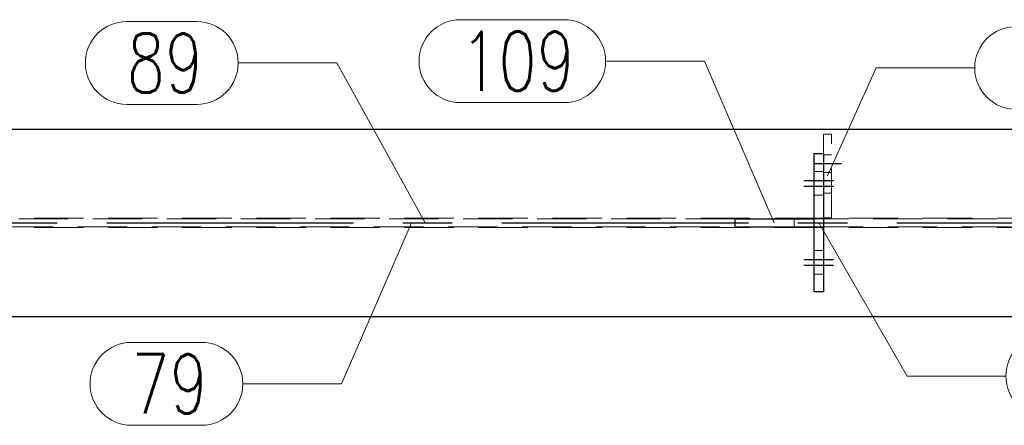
# Model space of a CAD drawing. Header units: millimetres. Extents: x 3536 to 4290, y 11030 to 11491.
# Tile 86 of 102: x 3845 to 3895, y 11341 to 11361. Entities that reach past the tile are written whole.
import ezdxf

# ---------------------------------------------------------------- set-up
doc = ezdxf.new("R2010")
doc.units = ezdxf.units.MM
doc.header["$LTSCALE"] = 10
doc.linetypes.add('HIDDEN', pattern=[0.375, 0.25, -0.125])
doc.linetypes.add('MITTE', pattern=[2, 1.25, -0.25, 0.25, -0.25])
for name, color, linetype, lineweight in [('PS_Hidden', 2, 'HIDDEN', 9), ('PS_Pos', 1, 'Continuous', 15), ('PS_SOLID', 7, 'Continuous', 30)]:
    doc.layers.add(name, color=color, linetype=linetype, lineweight=lineweight)
doc.layers.add('PS_MID', color=5, linetype='MITTE')
doc.layers.add('PS_SHAPE', color=3, linetype='Continuous')
doc.styles.add('simplex', font='simplex.shx', dxfattribs={"width": 0.75})

# ---------------------------------------------------------------- blocks, each defined once
blk = doc.blocks.new('*X423')
at = {"layer": 'PS_Hidden', "color": 2, "linetype": 'HIDDEN'}
for p, q in [((3885.505, 11355.652), (3885.505, 11354.652)), ((3885.905, 11355.652), (3885.505, 11355.652)), ((3885.905, 11351.402), (3885.905, 11355.652)), ((3885.905, 11354.602), (3885.505, 11354.602)), ((3885.005, 11353.752), (3885.505, 11353.752)), ((3885.905, 11353.702), (3885.505, 11353.702)), ((3885.005, 11352.552), (3885.505, 11352.552)), ((3885.905, 11352.652), (3885.505, 11352.652)), ((3811.784, 11351.387), (3945.619, 11351.387)), ((3881.005, 11351.352), (3817.74, 11351.352)), ((3884.005, 11351.352), (3884.005, 11350.952)), ((3935.519, 11351.352), (3885.005, 11351.352)), ((3885.905, 11351.402), (3885.505, 11351.402)), ((3811.784, 11350.917), (3945.619, 11350.917)), ((3817.74, 11350.952), (3881.005, 11350.952)), ((3885.005, 11350.952), (3935.519, 11350.952)), ((3885.005, 11349.752), (3885.505, 11349.752)), ((3885.005, 11348.552), (3885.505, 11348.552))]:
    blk.add_line(p, q, dxfattribs=at)
at = {"layer": 'PS_MID', "color": 5, "linetype": 'MITTE'}
for p, q in [((3885.005, 11354.152), (3886.405, 11354.152)), ((3884.505, 11353.302), (3886.005, 11353.302)), ((3884.505, 11353.302), (3886.005, 11353.302)), ((3884.505, 11353.002), (3886.005, 11353.002)), ((3884.505, 11353.002), (3886.005, 11353.002)), ((3809.206, 11351.152), (3945.619, 11351.152)), ((3884.505, 11349.302), (3886.005, 11349.302)), ((3884.505, 11349.302), (3886.005, 11349.302)), ((3884.505, 11349.002), (3886.005, 11349.002)), ((3884.505, 11349.002), (3886.005, 11349.002))]:
    blk.add_line(p, q, dxfattribs=at)
at = {"layer": 'PS_SOLID', "color": 7, "linetype": 'Continuous'}
for p, q in [((3811.706, 11355.902), (3945.619, 11355.902)), ((3885.005, 11354.652), (3885.005, 11347.652)), ((3885.505, 11354.652), (3885.005, 11354.652)), ((3885.505, 11354.652), (3885.505, 11347.652)), ((3881.005, 11351.352), (3885.005, 11351.352)), ((3881.005, 11351.352), (3881.005, 11350.952)), ((3881.005, 11350.952), (3885.005, 11350.952)), ((3885.505, 11347.652), (3885.005, 11347.652)), ((3811.706, 11346.402), (3945.619, 11346.402))]:
    blk.add_line(p, q, dxfattribs=at)
blk = doc.blocks.new('*X429')
at = {"color": 1}
for p, q in [((3895.257, 11361.098), (3900.615, 11361.098)), ((3885.705, 11353.527), (3888.157, 11358.998)), ((3888.157, 11358.998), (3893.157, 11358.998)), ((3895.257, 11356.898), (3900.615, 11356.898))]:
    blk.add_line(p, q, dxfattribs=at)
for centre, start, end in [((3895.257, 11358.998), 90, 270), ((3900.615, 11358.998), 270, 90)]:
    blk.add_arc(centre, 2.1, start, end, dxfattribs=at)
at = {"color": 2, "style": 'simplex', "width": 0.75}
blk.add_text('107', height=3, dxfattribs=at).set_placement((3895.257, 11357.498))
blk = doc.blocks.new('*X430')
at = {"color": 1}
for p, q in [((3885.255, 11351.152), (3889.737, 11343.39)), ((3896.837, 11345.49), (3900.48, 11345.49)), ((3889.737, 11343.39), (3894.737, 11343.39)), ((3896.837, 11341.29), (3900.48, 11341.29))]:
    blk.add_line(p, q, dxfattribs=at)
for centre, start, end in [((3896.837, 11343.39), 90, 270), ((3900.48, 11343.39), 270, 90)]:
    blk.add_arc(centre, 2.1, start, end, dxfattribs=at)
at = {"color": 2, "style": 'simplex', "width": 0.75}
blk.add_text('95', height=3, dxfattribs=at).set_placement((3896.837, 11341.89))
blk = doc.blocks.new('*X431')
at = {"color": 1}
for p, q in [((3867.119, 11361.443), (3872.369, 11361.443)), ((3874.469, 11359.343), (3879.469, 11359.343)), ((3883.005, 11351.152), (3879.469, 11359.343)), ((3867.119, 11357.243), (3872.369, 11357.243))]:
    blk.add_line(p, q, dxfattribs=at)
for centre, start, end in [((3867.119, 11359.343), 90, 270), ((3872.369, 11359.343), 270, 90)]:
    blk.add_arc(centre, 2.1, start, end, dxfattribs=at)
at = {"color": 2, "style": 'simplex', "width": 0.75}
blk.add_text('109', height=3, dxfattribs=at).set_placement((3867.119, 11357.843))
blk = doc.blocks.new('*X432')
at = {"color": 1}
for p, q in [((3850.228, 11361.35), (3853.764, 11361.35)), ((3855.864, 11359.25), (3860.864, 11359.25)), ((3865.325, 11351.152), (3860.864, 11359.25)), ((3850.228, 11357.15), (3853.764, 11357.15))]:
    blk.add_line(p, q, dxfattribs=at)
for centre, start, end in [((3850.228, 11359.25), 90, 270), ((3853.764, 11359.25), 270, 90)]:
    blk.add_arc(centre, 2.1, start, end, dxfattribs=at)
at = {"color": 2, "style": 'simplex', "width": 0.75}
blk.add_text('89', height=3, dxfattribs=at).set_placement((3850.228, 11357.75))
blk = doc.blocks.new('*X433')
at = {"color": 1}
for p, q in [((3864.635, 11351.152), (3861.1, 11342.997)), ((3850.464, 11345.097), (3854, 11345.097)), ((3856.1, 11342.997), (3861.1, 11342.997)), ((3850.464, 11340.897), (3854, 11340.897))]:
    blk.add_line(p, q, dxfattribs=at)
for centre, start, end in [((3850.464, 11342.997), 90, 270), ((3854, 11342.997), 270, 90)]:
    blk.add_arc(centre, 2.1, start, end, dxfattribs=at)
at = {"color": 2, "style": 'simplex', "width": 0.75}
blk.add_text('79', height=3, dxfattribs=at).set_placement((3850.464, 11341.497))

msp = doc.modelspace()

# ---------------------------------------------------------------- block references
at = {"layer": 'PS_Pos'}
for name in ['*X432', '*X431', '*X429', '*X433', '*X430']:
    msp.add_blockref(name, (0, 0), dxfattribs=at)
at = {"layer": 'PS_SHAPE'}
msp.add_blockref('*X423', (0, 0), dxfattribs=at)

doc.saveas('drawing.dxf')
